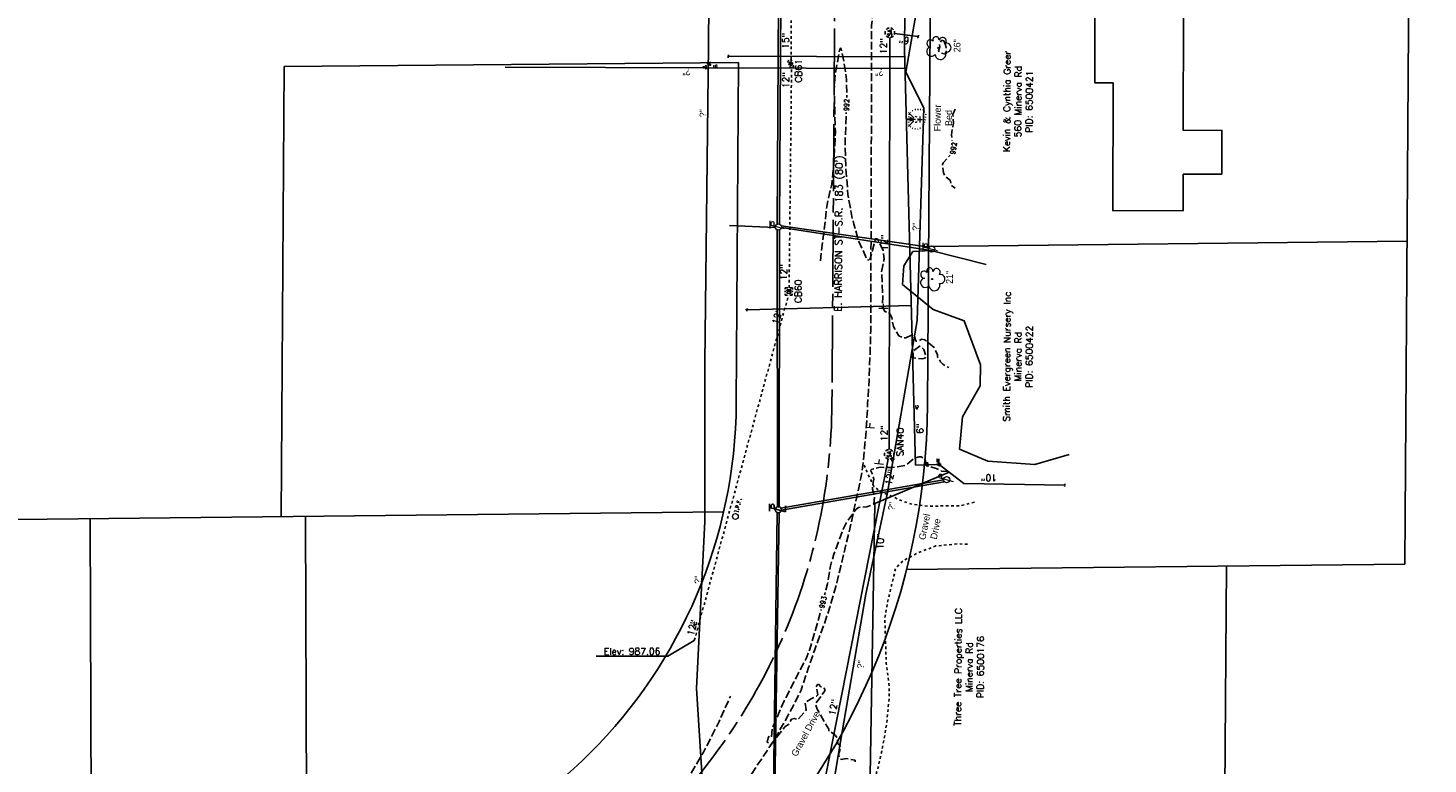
# Model space of a CAD drawing. Extents: x 2300122 to 2305194, y 360020 to 364238.
# Tile 85 of 93: x 2304336 to 2304922, y 362355 to 362663. Entities that reach past the tile are written whole.
import ezdxf
from ezdxf.enums import TextEntityAlignment as Align

# ---------------------------------------------------------------- set-up
doc = ezdxf.new("R2010")
doc.units = 0
doc.header["$LTSCALE"] = 20
doc.header["$MEASUREMENT"] = 0
doc.set_wipeout_variables(frame=1)
for name, pattern in [('CL', [2, 0.3, -0.15, 1.4, -0.15]), ('gasex', [0]), ('OhDOT_USTN1', [0.055, 0.014, -0.041]), ('OhDOT_USTN2', [0.11, 0.069, -0.041]), ('OhDOT_USTN3', [0.22, 0.165, -0.055]), ('OhDOT_USTN5', [0.11, 0.055, -0.055]), ('ohelecex', [0]), ('ohteleex', [0]), ('rowex', [0]), ('sanex', [0]), ('shrubrt', [0]), ('waterex', [0])]:
    doc.linetypes.add(name, pattern=pattern)
for name, color, linetype in [('BD_X_Building', 231, 'Continuous'), ('DR_X_Cells', 151, 'OhDOT_USTN2'), ('DR_X_Storm_Sewer', 151, 'OhDOT_USTN5'), ('DR_X_Text', 7, 'Continuous'), ('DT_X_Contour_Minor', 136, 'OhDOT_USTN3'), ('DT_X_Contour_Text', 7, 'Continuous'), ('DV_X_Property_Line', 7, 'Continuous'), ('PNTS', 1, 'Continuous'), ('PV_X_Driveway', 7, 'OhDOT_USTN5'), ('PV_X_EOP', 7, 'OhDOT_USTN3'), ('PV_X_Text', 7, 'Continuous'), ('RW_X_CL', 6, 'CL'), ('RW_X_Fee_RW', 6, 'rowex'), ('RW_X_Text', 7, 'Continuous'), ('SH_Text', 7, 'Continuous'), ('SN_X_Public', 3, 'Continuous'), ('SV_X_Mon_Cells_Found', 7, 'Continuous'), ('SV_X_Text_Name', 7, 'Continuous'), ('UT_X_Electric_Cells', 1, 'Continuous'), ('UT_X_Gas', 2, 'gasex'), ('UT_X_Gas_Cells', 2, 'Continuous'), ('UT_X_Gas_Text', 7, 'Continuous'), ('UT_X_Overhead_Electric', 1, 'ohelecex'), ('UT_X_Overhead_Telecom', 30, 'ohteleex'), ('UT_X_Sanitary_Cells', 3, 'Continuous'), ('UT_X_Sanitary_Line', 3, 'sanex'), ('UT_X_Sanitary_Text', 7, 'Continuous'), ('UT_X_Water', 133, 'waterex'), ('UT_X_Water_Cells', 133, 'Continuous'), ('UT_X_Water_Text', 7, 'Continuous'), ('VG_X_Cells', 3, 'Continuous'), ('VG_X_Flower_Bed', 3, 'OhDOT_USTN1'), ('VG_X_Shrub_Line_Rt', 3, 'shrubrt'), ('VG_X_Text', 7, 'Continuous')]:
    doc.layers.add(name, color=color, linetype=linetype)
doc.styles.add('Simplex Normal (0.14)', font='Simplex.shx')
doc.styles.add('Straight Normal (0.14) Font 30', font='font30.shx', dxfattribs={"height": 0.14})
doc.styles.add('Straight-Normal', font='font30.shx', dxfattribs={"height": 0.14})

# ---------------------------------------------------------------- blocks, each defined once
blk = doc.blocks.new('smh')
at = {"linetype": 'Continuous', "flags": 128}
for points in [[(-0.33, 0.69), (-0.36, 0.71), (-0.4, 0.74), (-0.51, 0.78), (-0.65, 0.8), (-0.75, 0.8), (-0.79, 0.8), (-0.95, 0.76), (-1.09, 0.69), (-1.18, 0.59), (-1.2, 0.49), (-1.2, 0.41), (-1.18, 0.31), (-1.08, 0.22), (-0.38, -0.16), (-0.32, -0.21), (-0.29, -0.26), (-0.27, -0.33), (-0.27, -0.41), (-0.28, -0.48), (-0.29, -0.53), (-0.32, -0.6), (-0.34, -0.65), (-0.37, -0.69), (-0.41, -0.72), (-0.45, -0.75), (-0.5, -0.77), (-0.53, -0.79), (-0.65, -0.8), (-0.82, -0.8), (-0.94, -0.77), (-1.1, -0.69), (-1.2, -0.61)], [(0.21, -0.8), (0.71, 0.8), (1.2, -0.8)], [(1.08, -0.42), (0.34, -0.42)]]:
    blk.add_lwpolyline(points, dxfattribs=at)
at = {"linetype": 'Continuous'}
for start, end in [(130.0806, 170.07213), (70.05767, 110.10608), (10.01689, 50.03919), (190.01689, 230.03919), (250.05767, 290.04731), (310.01144, 350.02638)]:
    blk.add_arc((0, 0), 2, start, end, dxfattribs=at)
blk = doc.blocks.new('ODOT SANITARY MANHOLE')
blk.add_blockref('smh', (0, 0))
blk = doc.blocks.new('CONTINUE')
at = {"flags": 128}
blk.add_lwpolyline([(-0.02, -0.58, -0.273937), (0, 0, 0.273937), (0.02, 0.58)], format="xyb", dxfattribs=at)
blk = doc.blocks.new('GCB-X')
at = {"layer": 'DR_X_Cells', "color": 121, "linetype": 'Continuous'}
for p, q in [((-0.062, 0.037), (-0.037, 0.037)), ((-0.062, 0.012), (-0.062, 0.037)), ((-0.012, 0.037), (0.012, 0.037)), ((0.023, 0.019), (0.007, 0.019)), ((0.007, 0.019), (0.007, -0.02)), ((0.007, 0.001), (0.024, 0.001)), ((0.037, 0.037), (0.062, 0.037)), ((0.062, 0.012), (0.062, 0.037)), ((-0.062, -0.037), (-0.062, -0.012)), ((-0.062, -0.037), (-0.037, -0.037)), ((-0.012, -0.037), (0.012, -0.037)), ((0.007, -0.02), (0.024, -0.02)), ((0.037, -0.037), (0.062, -0.037)), ((0.062, -0.037), (0.062, -0.012))]:
    blk.add_line(p, q, dxfattribs=at)
at = {"layer": 'DR_X_Cells', "color": 121, "linetype": 'Continuous', "extrusion": (0, 0, -1)}
for centre, radius, start, end in [((-0.014, 0), 0.0458, 344.8107, 15.1893), ((0.018, 0.007), 0.0127, 21.5603, 158.4397), ((-0.02, 0.01), 0.00986, 106.9987, 243.1793), ((-0.02, -0.01), 0.0117, 112.0547, 247.9453)]:
    blk.add_arc(centre, radius, start, end, dxfattribs=at)
at = {"layer": 'DR_X_Cells', "color": 121, "linetype": 'Continuous'}
blk.add_arc((-0.018, -0.007), 0.0127, 201.5603, 338.4397, dxfattribs=at)
blk = doc.blocks.new('ODOT STORM CATCH BASIN SQUARE')
blk.add_blockref('GCB-X', (0, 0))
blk = doc.blocks.new('TREE')
at = {"layer": 'VG_X_Cells', "color": 3, "linetype": 'Continuous', "lineweight": 0}
blk.add_circle((0, 0), 0.012, dxfattribs=at)
for centre, radius, start, end in [((-0.143, -0.077), 0.0987, 96.1722, 320.5737), ((-0.165, 0.093), 0.0735, 39.0625, 279.5412), ((-0.049, 0.168), 0.0658, 354.0047, 205.9741), ((0.091, 0.141), 0.0776, 323.83, 165.0376), ((0.173, 0.002), 0.0957, 259.1453, 101.4596), ((0.047, -0.13), 0.114, 184.9476, 19.4572)]:
    blk.add_arc(centre, radius, start, end, dxfattribs=at)
blk = doc.blocks.new('SGN1P_anno')
at = {"layer": 'SN_X_Public', "color": 3, "linetype": 'Continuous', "lineweight": 0}
for p, q in [((0, 0), (-0.96, 0)), ((0, 0.96), (0, -0.96))]:
    blk.add_line(p, q, dxfattribs=at)
blk = doc.blocks.new('WSS')
at = {"layer": 'Defpoints', "color": 133, "linetype": 'Continuous', "lineweight": 30}
blk.add_point((0, 0), dxfattribs=at)
at = {"layer": 'UT_X_Water_Cells', "color": 133, "linetype": 'Continuous', "lineweight": 0}
for p, q in [((0.03, 0.11), (-0.03, 0.11)), ((0, 0.07), (0, 0.14)), ((0.02, 0.01), (0.06, -0.01))]:
    blk.add_line(p, q, dxfattribs=at)
at = {"layer": 'UT_X_Water_Cells', "color": 133, "linetype": 'Continuous', "lineweight": 0, "flags": 128}
for points in [[(-0.06, 0.04), (-0.07, 0.03), (-0.07, -0.03), (-0.06, -0.04)], [(-0.06, 0.04), (-0.04, -0.04), (-0.03, 0.04), (-0.01, -0.04), (0, 0.04)], [(0.04, 0.06), (0.03, 0.07), (-0.03, 0.07), (-0.04, 0.06)], [(0.06, -0.04), (0.07, -0.03), (0.07, 0.03), (0.06, 0.04)], [(-0.04, -0.06), (-0.03, -0.07), (0.03, -0.07), (0.04, -0.06)]]:
    blk.add_lwpolyline(points, dxfattribs=at)
at = {"layer": 'UT_X_Water_Cells', "color": 133, "linetype": 'Continuous', "lineweight": 0, "extrusion": (0, 0, -1)}
for centre, radius, start, end in [((-0.03, 0.02), 0.0135, 303.6324, 53.7413), ((-0.04, 0), 0.04, 61.3463, 118.6537), ((-0.04, -0.01), 0.0316, 235.6037, 316.3305), ((-0.04, -0.02), 0.017, 132.0642, 228.5117)]:
    blk.add_arc(centre, radius, start, end, dxfattribs=at)
blk = doc.blocks.new('WGV')
at = {"layer": 'Defpoints', "color": 133, "linetype": 'Continuous', "lineweight": 30}
blk.add_point((0, 0), dxfattribs=at)
at = {"layer": 'UT_X_Water_Cells', "color": 133, "linetype": 'Continuous', "lineweight": 0}
for p, q in [((0.032, 0.102), (-0.032, 0.102)), ((0, 0.07), (0, 0.134))]:
    blk.add_line(p, q, dxfattribs=at)
at = {"layer": 'UT_X_Water_Cells', "color": 133, "linetype": 'Continuous', "lineweight": 0, "flags": 128}
blk.add_lwpolyline([(-0.032, 0.041), (-0.016, -0.045), (0, 0.041), (0.016, -0.045), (0.032, 0.041)], dxfattribs=at)
at = {"layer": 'UT_X_Water_Cells', "color": 133, "linetype": 'Continuous', "lineweight": 0, "extrusion": (0, 0, -1)}
blk.add_arc((0, 0), 0.07, 330.01836, 29.98164, dxfattribs=at)
at = {"layer": 'UT_X_Water_Cells', "color": 133, "linetype": 'Continuous', "lineweight": 0}
for start, end in [(60.01836, 120.01574), (330.01836, 29.98164), (239.98426, 299.98164)]:
    blk.add_arc((0, 0), 0.07, start, end, dxfattribs=at)
blk = doc.blocks.new('FH')
at = {"layer": 'Defpoints', "color": 133, "linetype": 'Continuous', "lineweight": 30}
blk.add_point((0, 0), dxfattribs=at)
blk.add_point((0, 0), dxfattribs=at)
at = {"layer": 'UT_X_Water_Cells', "color": 133, "linetype": 'Continuous', "lineweight": 0}
for p, q in [((0.06, 0.103), (-0.06, 0.103)), ((0, 0.06), (0, 0.146)), ((-0.042, -0.042), (-0.146, -0.146)), ((0.042, -0.042), (0.146, -0.146))]:
    blk.add_line(p, q, dxfattribs=at)
for start, end in [(140.021, 184.0629), (68.1395, 112.038), (356.0165, 39.9889), (211.8788, 255.8479), (283.8239, 329.9097)]:
    blk.add_arc((0, 0), 0.06, start, end, dxfattribs=at)
blk = doc.blocks.new('GMRK')
at = {"layer": 'UT_X_Gas_Cells', "color": 2, "linetype": 'Continuous', "lineweight": 0}
for p, q in [((0, 0), (-0.048, 0)), ((0, -0.05), (0, 0.05))]:
    blk.add_line(p, q, dxfattribs=at)
at = {"layer": 'UT_X_Gas_Cells', "color": 2, "linetype": 'Continuous', "lineweight": 0, "flags": 128}
blk.add_lwpolyline([(0.124, 0.038), (0.123, 0.043), (0.12, 0.048), (0.115, 0.053), (0.108, 0.058), (0.103, 0.06), (0.099, 0.061), (0.093, 0.062), (0.082, 0.062), (0.077, 0.061), (0.074, 0.06), (0.07, 0.058), (0.062, 0.053), (0.057, 0.046), (0.054, 0.038), (0.052, 0.027), (0.05, 0.011), (0.05, -0.009), (0.051, -0.026), (0.055, -0.039), (0.061, -0.051), (0.066, -0.055), (0.072, -0.059), (0.082, -0.063), (0.093, -0.063), (0.104, -0.061), (0.108, -0.059), (0.112, -0.057), (0.116, -0.053), (0.12, -0.047), (0.124, -0.038), (0.124, -0.013), (0.103, -0.013)], dxfattribs=at)
blk = doc.blocks.new('IPF')
at = {"layer": 'SV_X_Mon_Cells_Found', "color": 7, "linetype": 'Continuous', "lineweight": 0, "flags": 128}
for points in [[(0.101, 0.04), (0.118, 0.04)], [(0.11, -0.04), (0.11, 0.04)], [(0.188, -0.04), (0.188, 0.04), (0.214, 0.04), (0.217, 0.039), (0.221, 0.038), (0.223, 0.037), (0.224, 0.036), (0.226, 0.032), (0.228, 0.029), (0.229, 0.024), (0.229, 0.017), (0.229, 0.014), (0.227, 0.01), (0.225, 0.006), (0.223, 0.004), (0.221, 0.003), (0.219, 0.002), (0.214, 0.001), (0.188, 0.001)], [(0.338, 0.04), (0.3, 0.04), (0.3, -0.04)], [(0.3, 0.001), (0.327, 0.001)], [(0.101, -0.04), (0.118, -0.04)], [(0.157, -0.029), (0.16, -0.029), (0.162, -0.031), (0.164, -0.033), (0.164, -0.036), (0.162, -0.039), (0.16, -0.04), (0.157, -0.04), (0.156, -0.039), (0.154, -0.036), (0.154, -0.033), (0.156, -0.031), (0.157, -0.029)], [(0.27, -0.029), (0.273, -0.029), (0.274, -0.031), (0.276, -0.033), (0.276, -0.036), (0.274, -0.039), (0.273, -0.04), (0.27, -0.04), (0.268, -0.039), (0.267, -0.036), (0.267, -0.033), (0.268, -0.031), (0.27, -0.029)], [(0.377, -0.029), (0.38, -0.029), (0.382, -0.031), (0.383, -0.033), (0.383, -0.036), (0.382, -0.039), (0.38, -0.04), (0.377, -0.04), (0.376, -0.039), (0.374, -0.036), (0.374, -0.033), (0.376, -0.031), (0.377, -0.029)]]:
    blk.add_lwpolyline(points, dxfattribs=at)
at = {"layer": 'SV_X_Mon_Cells_Found', "color": 7, "linetype": 'Continuous', "lineweight": 0}
blk.add_circle((0, 0), 0.06, dxfattribs=at)
blk = doc.blocks.new('TLPW')
at = {"linetype": 'Continuous'}
for p, q in [((0.048, 0.18), (-0.04, -0.15)), ((0.128, 0.18), (-0.032, 0.18)), ((0.023, 0.086), (0.083, 0.086)), ((0.04, 0.15), (0.083, 0.15)), ((0.08, -0.15), (-0.04, -0.15))]:
    blk.add_line(p, q, dxfattribs=at)
blk.add_circle((0, 0), 0.065, dxfattribs=at)
at = {"linetype": 'Continuous', "extrusion": (0, 0, -1)}
blk.add_arc((-0.083, 0.118), 0.0319, 88.8767, 271.1233, dxfattribs=at)
blk = doc.blocks.new('ODOT ELEC TELE LIGHT POLE')
blk.add_blockref('TLPW', (0, 0))
blk = doc.blocks.new('ODOT Elec Tele Pole')
at = {"layer": 'UT_X_Electric_Cells', "linetype": 'Continuous', "lineweight": 13}
for p, q in [((0.128, 0.18), (-0.032, 0.18)), ((0.048, 0.18), (-0.032, -0.12)), ((0.023, 0.086), (0.083, 0.086)), ((0.04, 0.15), (0.083, 0.15))]:
    blk.add_line(p, q, dxfattribs=at)
at = {"layer": 'UT_X_Electric_Cells', "linetype": 'Continuous', "lineweight": 0}
blk.add_circle((0, 0), 0.065, dxfattribs=at)
at = {"layer": 'UT_X_Electric_Cells', "linetype": 'Continuous', "lineweight": 13, "extrusion": (0, 0, -1)}
blk.add_arc((-0.083, 0.118), 0.0319, 88.8767, 271.1233, dxfattribs=at)
blk = doc.blocks.new('PP')
at = {"layer": 'UT_X_Electric_Cells', "color": 1, "linetype": 'Continuous', "lineweight": 0}
for p, q in [((0.043, 0.16), (-0.037, -0.14)), ((0.026, 0.096), (0.085, 0.096)), ((0.043, 0.16), (0.085, 0.16))]:
    blk.add_line(p, q, dxfattribs=at)
blk.add_circle((0, 0), 0.065, dxfattribs=at)
at = {"layer": 'UT_X_Electric_Cells', "color": 1, "linetype": 'Continuous', "lineweight": 0, "extrusion": (0, 0, -1)}
blk.add_arc((-0.086, 0.128), 0.0319, 88.8767, 271.1233, dxfattribs=at)
blk = doc.blocks.new('ODOT ELEC POWER POLE')
at = {"layer": 'SH_Text', "color": 1, "linetype": 'Continuous', "lineweight": 0}
blk.add_blockref('PP', (0, 0), dxfattribs=at)
blk = doc.blocks.new('WLM')
at = {"layer": 'UT_X_Water_Cells', "color": 133, "linetype": 'Continuous', "lineweight": 0}
for p, q in [((0, 0), (-0.048, 0)), ((0, -0.05), (0, 0.05))]:
    blk.add_line(p, q, dxfattribs=at)
at = {"layer": 'UT_X_Water_Cells', "color": 133, "linetype": 'Continuous', "lineweight": 0, "flags": 128}
blk.add_lwpolyline([(0.042, 0.062), (0.061, -0.062), (0.086, 0.062), (0.11, -0.062), (0.13, 0.062)], dxfattribs=at)

msp = doc.modelspace()

# ---------------------------------------------------------------- linework, layer by layer
at = {"layer": 'BD_X_Building', "flags": 128}
msp.add_lwpolyline([(2304835.42, 362602.05), (2304819.28, 362602.1), (2304819.23, 362586.82), (2304789.84, 362586.9), (2304789.98, 362640.29), (2304782.28, 362640.31), (2304782.35, 362669.63), (2304819.44, 362669.52), (2304819.31, 362620.48), (2304835.46, 362620.44)], close=True, dxfattribs=at)
at = {"layer": 'DR_X_Storm_Sewer', "flags": 128}
for points in [[(2304655.38, 362649.93), (2304655.6, 362700.15)], [(2304654.54, 362554.6), (2304655.56, 362646.81)], [(2304614.91, 362407.13), (2304654.26, 362551.48)]]:
    msp.add_lwpolyline(points, dxfattribs=at)
at = {"layer": 'DR_X_Text', "flags": 128}
msp.add_lwpolyline([(2304573.89, 362400.59), (2304603.89, 362400.59), (2304614.91, 362407.13)], dxfattribs=at)
at = {"layer": 'DT_X_Contour_Minor', "flags": 128}
for points, elevation in [([(2304667.61, 362565.86), (2304670.41, 362589.44), (2304672.41, 362598), (2304673.23, 362606.08), (2304673.9, 362619.87), (2304673.37, 362637.76), (2304673.8, 362643.85), (2304675.74, 362654.44), (2304676.22, 362654.95), (2304677.5, 362648.92), (2304678.52, 362641.67), (2304678.7, 362634.38), (2304677.96, 362615.72), (2304678.27, 362604.86), (2304679.12, 362593.58), (2304680.94, 362583.51), (2304681.3, 362583.07), (2304681.54, 362581.27), (2304683.7, 362573.95), (2304687.16, 362566.32), (2304687.67, 362566.12), (2304688.47, 362566.83), (2304690.68, 362575.25), (2304691.44, 362575.01), (2304693.83, 362570.4), (2304694.22, 362566.58), (2304693.19, 362561.22), (2304693.71, 362550.89), (2304693.45, 362546.64), (2304694.74, 362544.59), (2304695.92, 362544.5), (2304696.83, 362543.47), (2304697.42, 362542.18), (2304698.2, 362538.37), (2304700.35, 362534.52), (2304701.97, 362533.82), (2304703.38, 362533.66), (2304706.13, 362535.07), (2304706.95, 362534.68), (2304707.47, 362532.22), (2304708.78, 362532.4), (2304710.01, 362533.13), (2304711.27, 362532.89), (2304715.13, 362529.65), (2304716.56, 362526.64), (2304716.64, 362525.64), (2304717.77, 362523.7), (2304718.85, 362522.64), (2304721.24, 362521.22)], 992), ([(2304723.95, 362629.29), (2304723.04, 362627.11), (2304723.29, 362623.53), (2304722.36, 362618.6), (2304723.34, 362612.59), (2304722.31, 362610.66), (2304719, 362606.88), (2304718.69, 362606.16), (2304719.05, 362602.62), (2304719.79, 362601.21), (2304721.87, 362599.55), (2304722.38, 362597.39), (2304723.9, 362596.27)], 992), ([(2304721.18, 362477.79), (2304718.25, 362477.99), (2304716.08, 362479.09), (2304712.64, 362480.01), (2304711.89, 362481.03), (2304711.43, 362482.78), (2304709.79, 362483.88), (2304708.9, 362483.99), (2304706.91, 362483.34), (2304703.15, 362480.26), (2304697.46, 362479.5), (2304692.55, 362479.54), (2304688.86, 362478.68), (2304688.69, 362478.08), (2304689.56, 362476.34), (2304689.91, 362474.65), (2304689.33, 362470.39), (2304690.32, 362467.62), (2304689.93, 362464.09), (2304687.05, 362463.03), (2304683.61, 362462.78), (2304682.53, 362462.06), (2304678.81, 362456.9), (2304677.1, 362453.69), (2304673.27, 362443.22), (2304671.79, 362438.29), (2304670.57, 362430.86), (2304667.6, 362418.72), (2304663.23, 362403.5), (2304661.76, 362399.88), (2304652.49, 362381.87), (2304647.55, 362370.66), (2304647.24, 362366.85), (2304646.41, 362367.33), (2304645.82, 362366.48), (2304645.4, 362364.59), (2304646.66, 362363.82), (2304646.72, 362363.35), (2304652.9, 362371.17), (2304654.3, 362372), (2304655.48, 362374.18), (2304656.59, 362374.48), (2304658.25, 362374.06), (2304661.68, 362378.12), (2304661.23, 362381.05), (2304663.75, 362382.79), (2304665.94, 362383.86), (2304666.52, 362384.47), (2304665.86, 362387.72), (2304666.25, 362388.58), (2304666.86, 362388.89), (2304667.86, 362387.8), (2304668.96, 362387.58), (2304669.54, 362386.81), (2304669.5, 362386.11), (2304665.51, 362380.66), (2304666.27, 362378.38), (2304671.17, 362370), (2304671.19, 362369.41), (2304673.96, 362367.41), (2304674.72, 362366.32), (2304674.86, 362363.92), (2304675.88, 362363.19), (2304675.99, 362361.95), (2304675.24, 362359.29), (2304675.54, 362358.26), (2304676.24, 362357.41), (2304678.37, 362357.77), (2304682.11, 362357.09), (2304682.21, 362356.45)], 993), ([(2304632.2, 362292.51), (2304630.4, 362293.4), (2304629.32, 362294.36), (2304626.27, 362299.12), (2304625.05, 362300.15), (2304621.85, 362301.48), (2304617.69, 362301.73), (2304613.43, 362302.83), (2304611.03, 362300.8), (2304601.85, 362296.31), (2304598.5, 362294.05), (2304589.99, 362286.07), (2304582.5, 362280.66), (2304577.65, 362277.78), (2304574.09, 362276.58), (2304570.68, 362274.75), (2304564.86, 362272.38), (2304559.75, 362272.83), (2304559.28, 362273.81), (2304559.23, 362275.64), (2304560.26, 362277.16), (2304562.87, 362279.64), (2304577.51, 362289.58), (2304586.04, 362296.23), (2304588.5, 362300.25), (2304589.31, 362303.66), (2304591.8, 362309.31), (2304594.36, 362313.9), (2304599.82, 362328.53), (2304618.77, 362360.43), (2304625.28, 362373.21), (2304630.04, 362383.79)], 992)]:
    msp.add_lwpolyline(points, dxfattribs=dict(at, elevation=elevation))
at = {"layer": 'DT_X_Contour_Minor', "elevation": 992, "flags": 128}
for points in [[(2304719.19, 362657.85), (2304719.98, 362656.18), (2304720.34, 362652.67), (2304719.91, 362652.24), (2304717.49, 362653.01), (2304717, 362653.7), (2304717.61, 362655.39), (2304717.36, 362656.24), (2304718.27, 362658.16), (2304719.19, 362657.85)], [(2304709.28, 362530.36), (2304706.32, 362528.12), (2304706.38, 362525.25), (2304710.35, 362524.87), (2304711.4, 362525.19), (2304711.71, 362525.87), (2304710.88, 362528.77), (2304709.28, 362530.36)]]:
    msp.add_lwpolyline(points, close=True, dxfattribs=at)
at = {"layer": 'DV_X_Property_Line'}
for points in [[(2304911.93, 362439.03), (2304921.62, 363842.86)], [(2304712.9, 362571.85), (2304912.87, 362574.03)], [(2304703.59, 362436.77), (2304911.93, 362439.03)], [(2304834.59, 362063.23), (2304837.4, 362438.22)]]:
    msp.add_lwpolyline(points, dxfattribs=at)
at = {"layer": 'DV_X_Property_Line', "flags": 128}
for points in [[(2304442.13, 362458.93), (2304443.43, 362647.16)], [(2303149.32, 362444.9), (2304627.14, 362460.93)], [(2304362.39, 362458.06), (2304362.9, 362298.08)], [(2304452.38, 362459.04), (2304452.89, 362300.84)]]:
    msp.add_lwpolyline(points, dxfattribs=at)
at = {"layer": 'PNTS'}
msp.add_lwpolyline([(2304713.06, 362571.57), (2304651.21, 362580.5)], dxfattribs=at)
at = {"layer": 'PV_X_Driveway', "flags": 128}
for points in [[(2304731.98, 362465.01), (2304725.95, 362463.4), (2304720.31, 362463.49), (2304713.47, 362463.23), (2304705.79, 362464.1), (2304702.22, 362465.31), (2304697.24, 362467.51), (2304692.62, 362469.35), (2304690.01, 362471.57), (2304688.61, 362474.48), (2304686.88, 362478.07), (2304685.51, 362481.53)], [(2304729.15, 362447.38), (2304724.95, 362447.52), (2304715.91, 362446.66), (2304708.67, 362443.93), (2304702.03, 362440.33), (2304699.13, 362437.47), (2304698.3, 362434.03), (2304697.11, 362429.08), (2304695.83, 362423.77), (2304694.54, 362416.32), (2304694.65, 362412.84), (2304694.82, 362407.48), (2304695.15, 362397.48), (2304696.29, 362388.98), (2304696.39, 362383.2), (2304696.34, 362382.71), (2304695.36, 362372.76), (2304694.57, 362367.67), (2304693.13, 362360.26), (2304691.75, 362353.99), (2304690.41, 362349.97), (2304687.2, 362343.21), (2304683.42, 362336.69), (2304680.67, 362328.28), (2304680.67, 362326.42), (2304678.7, 362319.66), (2304676.81, 362310.21), (2304678.04, 362288.26), (2304673.52, 362260.69), (2304667.78, 362206.91)]]:
    msp.add_lwpolyline(points, dxfattribs=at)
at = {"layer": 'PV_X_EOP', "flags": 128}
msp.add_lwpolyline([(2304610.36, 362317.88), (2304615.27, 362322.62), (2304620.34, 362327.91), (2304623.76, 362331.67), (2304626, 362333.76), (2304631.47, 362340.9), (2304636.35, 362347.63), (2304641.91, 362355.94), (2304647.46, 362364.26), (2304648.17, 362365.32), (2304651.84, 362371.68), (2304656.32, 362379.98), (2304659.51, 362386.34), (2304662.7, 362395.82), (2304665.1, 362402.95), (2304667.47, 362409.43), (2304669.48, 362414.64), (2304671.51, 362421.02), (2304673.13, 362426.37), (2304674.49, 362431.27), (2304676.57, 362439.92), (2304678.58, 362448.31), (2304680.38, 362455.79), (2304682.18, 362464.15), (2304684.28, 362473.93), (2304684.54, 362475.14), (2304684.84, 362476.55), (2304685.4, 362480.43), (2304686.04, 362487.27), (2304686.26, 362489.68), (2304687.05, 362499.15), (2304687.36, 362506.12), (2304687.99, 362516.1), (2304688.03, 362516.79), (2304688.36, 362526.78), (2304688.67, 362536.6), (2304688.66, 362546.6), (2304688.65, 362556.6), (2304688.65, 362559.09), (2304688.74, 362569.09), (2304688.82, 362579.08), (2304688.83, 362579.51), (2304688.85, 362589.51), (2304688.87, 362598.32), (2304688.89, 362608.32), (2304688.92, 362618.32), (2304688.92, 362619.89), (2304688.94, 362629.89), (2304688.96, 362635.94), (2304688.98, 362645.94), (2304689, 362652.79), (2304689.02, 362662.79), (2304689.02, 362664.27), (2304689.57, 362670.5), (2304690.01, 362673.87), (2304691.28, 362680.03), (2304691.3, 362690.03), (2304691.32, 362700.03), (2304691.34, 362710.03), (2304691.35, 362711.32), (2304691.4, 362721.32), (2304691.45, 362730.54), (2304691.86, 362739.2), (2304691.38, 362742.56), (2304691.03, 362744.59), (2304689.81, 362750.02), (2304689.53, 362752.15), (2304689.43, 362754.02), (2304689.4, 362756.01), (2304689.45, 362765.92), (2304689.46, 362768.31), (2304689.34, 362778.31), (2304689.31, 362780.26), (2304689.17, 362790.25), (2304689.03, 362800.25), (2304688.99, 362803.29), (2304688.92, 362811.29), (2304689.08, 362821.29), (2304689.17, 362826.85), (2304689.19, 362836.85), (2304689.2, 362844.97), (2304689.11, 362854.97), (2304689.04, 362862.14), (2304688.84, 362869), (2304688.82, 362876.89), (2304688.79, 362885.74), (2304688.86, 362895.74), (2304688.91, 362903.85), (2304688.98, 362913.85), (2304689.03, 362921.97), (2304689.08, 362928.27), (2304689.11, 362932.9), (2304689.17, 362942.9), (2304689.19, 362944.8), (2304689.25, 362954.8), (2304689.26, 362955.83), (2304689.33, 362965.83), (2304689.39, 362975.53), (2304689.45, 362983.99), (2304689.78, 362987.85), (2304690.38, 362990.27), (2304691.08, 362993.06), (2304691.62, 362994.07), (2304691.72, 362995.74), (2304691.97, 362999.88), (2304692.21, 363009.88), (2304692.45, 363019.87), (2304692.6, 363026.24), (2304691.52, 363027.71), (2304691.26, 363028.84), (2304690.62, 363033.69), (2304689.74, 363040.38), (2304689.68, 363040.87), (2304689.24, 363041.58), (2304688.97, 363042.39), (2304688.9, 363043.97), (2304688.79, 363053.94), (2304688.76, 363056.64), (2304688.97, 363057.34), (2304689.12, 363067.32), (2304689.15, 363069.74), (2304689.14, 363073.75), (2304689.36, 363083.73), (2304689.51, 363090.52), (2304689.47, 363097.58), (2304689.57, 363106.26), (2304689.69, 363116.24), (2304689.73, 363119.83), (2304689.84, 363129.81), (2304689.91, 363135.16), (2304690.14, 363145.14), (2304690.38, 363155.11), (2304690.41, 363156.64), (2304690.65, 363159.23), (2304690.9, 363161.3), (2304690.99, 363163.44), (2304690.68, 363166.41), (2304690.36, 363168.36), (2304690.3, 363169.99), (2304690.12, 363172.17), (2304689.94, 363175.77), (2304689.96, 363177.42), (2304690.24, 363187.4), (2304690.52, 363197.37), (2304690.57, 363204.99), (2304690.36, 363207.61), (2304690.49, 363208.31), (2304691.06, 363209.75), (2304691.75, 363211.16), (2304692.36, 363211.85), (2304692.92, 363212.28), (2304693.09, 363215.24), (2304693.16, 363225.24), (2304693.17, 363227.4), (2304693.23, 363237.13), (2304693.24, 363237.55), (2304692.85, 363238.31), (2304692.31, 363239.35), (2304692, 363240.29), (2304691.49, 363242.04), (2304691.3, 363243.37), (2304691.06, 363245.04), (2304690.58, 363249.29), (2304690.29, 363251.86), (2304690.25, 363254.08), (2304690.51, 363256.31), (2304690.77, 363265.71), (2304690.89, 363273.9), (2304690.91, 363278.67), (2304690.86, 363286.79), (2304690.8, 363296.79), (2304690.78, 363299.59), (2304690.72, 363309.59), (2304690.68, 363316.9), (2304690.72, 363326.9), (2304690.75, 363333.61), (2304690.79, 363343.61), (2304690.8, 363346.2), (2304690.81, 363349.16), (2304690.84, 363356.01), (2304690.87, 363363.45), (2304690.91, 363373.44), (2304690.93, 363378.62), (2304690.97, 363386.18), (2304691.16, 363390.33), (2304691.69, 363396.49), (2304692.28, 363406.18), (2304693, 363416.15), (2304693.02, 363416.4), (2304694.13, 363426.34), (2304694.62, 363430.68), (2304694.76, 363439.18), (2304695.1, 363448.1), (2304694.81, 363456.85), (2304694.83, 363463.09), (2304694.3, 363466.08), (2304693.27, 363469.24), (2304692.76, 363471.63), (2304692.13, 363477.87), (2304692.16, 363482.89), (2304692.07, 363492.89), (2304692.06, 363494.31), (2304692.24, 363504.31), (2304692.28, 363506.73), (2304692.46, 363516.73), (2304692.51, 363519.68), (2304692.69, 363529.67), (2304692.82, 363537.1), (2304692.98, 363545.53), (2304693.02, 363555.53), (2304693.06, 363565.52), (2304693.1, 363574.62), (2304693.34, 363584.61), (2304693.51, 363591.62), (2304693.56, 363601.62), (2304693.59, 363606.73), (2304693.77, 363616.73), (2304693.94, 363626.72), (2304694.12, 363636.7), (2304694.2, 363646.7), (2304694.27, 363656.69), (2304694.3, 363661.35), (2304694.38, 363671.34), (2304694.44, 363679.56), (2304694.46, 363682.38), (2304694.26, 363692.38), (2304694.16, 363697.57), (2304694.34, 363700.43), (2304694.34, 363703.79), (2304694.21, 363712.13), (2304694.52, 363721.5), (2304694.38, 363724.46), (2304694.3, 363730.42), (2304694.7, 363735.28), (2304694.91, 363742.34), (2304694.86, 363746.34)], dxfattribs=at)
at = {"layer": 'RW_X_CL'}
msp.add_lwpolyline([(2301514.43, 362227.11), (2304426.15, 362258.77, 0.409017), (2304672.44, 362506.03), (2304681.71, 363848.88)], format="xyb", dxfattribs=at)
at = {"layer": 'RW_X_Fee_RW'}
msp.add_lwpolyline([(2303813.99, 362212.11), (2304426.59, 362218.77, 0.409017), (2304712.44, 362505.76), (2304715.59, 362962.28, -0.409021), (2304740.32, 362987.11), (2304915.73, 362989.02)], format="xyb", dxfattribs=at)
at = {"layer": 'RW_X_Fee_RW', "flags": 128}
msp.add_lwpolyline([(2303151.02, 362284.91), (2304425.72, 362298.77, 0.409017), (2304632.44, 362506.31), (2304633.43, 362648.84)], format="xyb", dxfattribs=at)
at = {"layer": 'RW_X_Fee_RW'}
msp.add_lwpolyline([(2304443.43, 362647.16), (2304633.43, 362648.84)], dxfattribs=at)
at = {"layer": 'UT_X_Gas', "flags": 128}
for points in [[(2304647.85, 362210.72), (2304650.77, 362225.3), (2304661.43, 362277.21), (2304663.88, 362298.53), (2304669.31, 362324.74), (2304676.71, 362368.95), (2304686.68, 362426.53), (2304695.65, 362468.99), (2304708.07, 362540.91), (2304710.81, 362629.87), (2304703.4, 362644.73), (2304709.92, 362682.49), (2304710.61, 362746.91), (2304711, 362798.74), (2304711.62, 362873.27), (2304712.24, 362953.06), (2304713.05, 363031.83), (2304714.37, 363117.75), (2304715.89, 363189.22), (2304715.53, 363256.69), (2304714.81, 363326.19), (2304710.09, 363353.91), (2304706.93, 363385.03), (2304706.49, 363445.63), (2304706.49, 363512.32), (2304708.63, 363577.28), (2304710.98, 363645.41), (2304709.96, 363701.25), (2304709.61, 363761.37)], [(2301772.79, 362190.87), (2301824.9, 362193.44), (2301827.13, 362193.7), (2301902.61, 362195.35), (2301921.71, 362195.72), (2302598.99, 362202.91), (2302619.1, 362201.72), (2302632.56, 362201.74), (2302643.83, 362202.49), (2302649.16, 362203.07), (2303246.6, 362209.14), (2303311.04, 362210.61), (2303395.81, 362210.42), (2303445.16, 362209.52), (2303485.35, 362210.12), (2303530.31, 362210.38), (2303554.76, 362210.36), (2303593.21, 362211.19), (2303662.11, 362212.75), (2303695.58, 362212.77), (2303735.06, 362213.36), (2303784.62, 362214.36), (2303811.68, 362215.19), (2303838.02, 362214.67), (2303875.3, 362215.43), (2303917.3, 362215.05), (2303972.58, 362215.34), (2304075.44, 362216.25), (2304104.03, 362216.67), (2304142.03, 362216.68), (2304183.96, 362217.55), (2304245.48, 362217.15), (2304287.23, 362218.16), (2304340.14, 362219.65), (2304379.55, 362220.13), (2304423.36, 362221.34), (2304467.76, 362223.97), (2304503.52, 362229.16), (2304542.51, 362233.59), (2304572.69, 362236.39), (2304602.18, 362237.84), (2304634.79, 362238.31), (2304632.96, 362260.55), (2304621.31, 362301.47), (2304615.84, 362387.06), (2304619.25, 362457.01), (2304619.37, 362523.24), (2304620.77, 362655.85), (2304621.86, 362779.83), (2304622.72, 362898.51), (2304622.9, 363003.54), (2304623.37, 363096.24), (2304624.3, 363189.54), (2304624.32, 363243.83), (2304624.97, 363348.77), (2304625.89, 363407.3), (2304626.71, 363522.37), (2304627.43, 363634.88), (2304628.03, 363752.22)], [(2304703.66, 362646.28), (2304535.88, 362646.85)]]:
    msp.add_lwpolyline(points, dxfattribs=at)
at = {"layer": 'UT_X_Overhead_Electric', "flags": 128}
for points in [[(2304649.55, 362581.2), (2304650.3, 362697.69)], [(2304649.69, 362463.04), (2304649.54, 362578.77)], [(2304651.08, 362462.49), (2304719.07, 362474.32)], [(2304647.24, 362283.49), (2304649.59, 362460.54)]]:
    msp.add_lwpolyline(points, dxfattribs=at)
at = {"layer": 'UT_X_Overhead_Electric', "elevation": 991.46, "flags": 128}
msp.add_lwpolyline([(2304629.63, 362580.6), (2304648.72, 362579.87)], dxfattribs=at)
at = {"layer": 'UT_X_Overhead_Electric'}
msp.add_lwpolyline([(2304712.89, 362570.35), (2304651.29, 362579.75)], dxfattribs=at)
at = {"layer": 'UT_X_Overhead_Telecom', "flags": 128}
for points in [[(2304650.49, 362581.19), (2304651.18, 362697.71)], [(2304650.34, 362463.03), (2304650.47, 362578.77)], [(2304651.29, 362461.66), (2304719.36, 362473.54)], [(2304647.64, 362283.47), (2304650.4, 362460.54)]]:
    msp.add_lwpolyline(points, dxfattribs=at)
at = {"layer": 'UT_X_Sanitary_Line', "flags": 128}
for points in [[(2304698.63, 362660.97), (2304708.54, 362659.61)], [(2304696.38, 362486.97), (2304696.64, 362659.24)], [(2304654.84, 362274.39), (2304695.99, 362483.01)]]:
    msp.add_lwpolyline(points, dxfattribs=at)
at = {"layer": 'UT_X_Water', "flags": 128}
for points in [[(2304769.77, 362472.1), (2304727.64, 362472.76), (2304717.33, 362480.72), (2304707.39, 362480.46), (2304702.81, 362654.24), (2304706.12, 363026.43), (2304713.49, 363751.74)], [(2304702.89, 362651.22), (2304629.13, 362651.4)], [(2304680.72, 362197.64), (2304684.8, 362221.53), (2304686.5, 362238.94), (2304686.61, 362245.13), (2304690.39, 362464.43), (2304721.48, 362477.52)]]:
    msp.add_lwpolyline(points, dxfattribs=at)
at = {"layer": 'UT_X_Water'}
for points in [[(2304707.31, 362624.99), (2304705.36, 362625.09), (2304703.58, 362625.05)], [(2304705.63, 362547.19), (2304636.96, 362545.39)]]:
    msp.add_lwpolyline(points, dxfattribs=at)
at = {"layer": 'VG_X_Flower_Bed', "flags": 128}
msp.add_lwpolyline([(2304707.18, 362629.1), (2304710.48, 362629.1), (2304711.66, 362627.04), (2304711.45, 362624.61), (2304710.31, 362621.74), (2304708.37, 362620.99), (2304706.21, 362621.15), (2304704.75, 362622.34), (2304704.48, 362624.77), (2304704.75, 362627.42), (2304705.88, 362628.55)], close=True, dxfattribs=at)
at = {"layer": 'VG_X_Shrub_Line_Rt', "flags": 128}
msp.add_lwpolyline([(2304736.92, 362564.36), (2304713.72, 362570.16), (2304706.31, 362569.72), (2304702.53, 362563.72), (2304701.88, 362555.99), (2304714.82, 362545.47), (2304727.73, 362540.84), (2304734.52, 362522.46), (2304734.35, 362513.68), (2304726.99, 362500.6), (2304725.83, 362487.19), (2304737.58, 362482.06), (2304757.28, 362480.74), (2304771.68, 362484.88)], dxfattribs=at)

# ---------------------------------------------------------------- block references
at = {"layer": 'DR_X_Cells', "zscale": 20}
for p, xscale, yscale, rotation in [((2304655.23, 362648.29), 24, 21, 109.6551025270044), ((2304654.41, 362553.04), 25, 40, 89.0066355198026)]:
    msp.add_blockref('ODOT STORM CATCH BASIN SQUARE', p, dxfattribs=dict(at, xscale=xscale, yscale=yscale, rotation=rotation))
at = {"layer": 'SN_X_Public', "xscale": 1.999999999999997, "yscale": 1.999999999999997, "zscale": 1.999999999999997}
for p, rotation in [((2304694, 362545.98), 270.0559624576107), ((2304688.33, 362496.04), 265.2533549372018), ((2304692.11, 362480.93), 264.7170906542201)]:
    msp.add_blockref('SGN1P_anno', p, dxfattribs=dict(at, rotation=rotation))
at = {"layer": 'SV_X_Mon_Cells_Found', "xscale": 20, "yscale": 20, "zscale": 20, "rotation": 76.83840380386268}
msp.add_blockref('IPF', (2304632.08, 362458.97), dxfattribs=at)
at = {"layer": 'UT_X_Electric_Cells', "rotation": 90}
for name, p, xscale, yscale, zscale in [('ODOT Elec Tele Pole', (2304650.01, 362579.98), 20.00000000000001, 20.00000000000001, 20.00000000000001), ('ODOT Elec Tele Pole', (2304714.11, 362570.8), 20.00000000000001, 20.00000000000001, 20.00000000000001), ('ODOT ELEC POWER POLE', (2304720.37, 362474.36), 20, 20, 20), ('ODOT ELEC TELE LIGHT POLE', (2304649.99, 362461.78), 20, 20, 20)]:
    msp.add_blockref(name, p, dxfattribs=dict(at, xscale=xscale, yscale=yscale, zscale=zscale))
at = {"layer": 'UT_X_Gas_Cells', "xscale": 10, "yscale": 10, "zscale": 10}
for p, rotation in [((2304618.86, 362646.83), 359.5887979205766), ((2304620.64, 362648.25), 359.5887979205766), ((2304623.24, 362647.14), 359.5887979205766), ((2304707.89, 362504.06), 86.40911997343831), ((2304697.71, 362482.17), 84.71709065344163), ((2304614.97, 362413.51), 63.80101664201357)]:
    msp.add_blockref('GMRK', p, dxfattribs=dict(at, rotation=rotation))
at = {"layer": 'UT_X_Sanitary_Cells'}
for p, rotation in [((2304696.65, 362661.24), 89.58879792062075), ((2304696.38, 362484.97), 89.58888888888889)]:
    msp.add_blockref('ODOT SANITARY MANHOLE', p, dxfattribs=dict(at, rotation=rotation))
at = {"layer": 'UT_X_Sanitary_Line', "rotation": 172.2148598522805}
msp.add_blockref('CONTINUE', (2304708.54, 362659.61), dxfattribs=at)
at = {"layer": 'UT_X_Water'}
for p, rotation in [((2304629.13, 362651.4), 359.8596439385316), ((2304769.77, 362472.1), 179.0937699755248)]:
    msp.add_blockref('CONTINUE', p, dxfattribs=dict(at, rotation=rotation))
at = {"layer": 'UT_X_Water_Cells'}
for p, xscale, yscale, rotation in [((2304705.36, 362625.09), 10, 10, 91.5076916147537), ((2304717.33, 362480.72), 9.999999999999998, 9.999999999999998, 91.50769161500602)]:
    msp.add_blockref('WGV', p, dxfattribs=dict(at, xscale=xscale, yscale=yscale, rotation=rotation))
for name, p, xscale, yscale, zscale, rotation in [('FH', (2304707.31, 362624.99), 20, 20, 20, 269.8652526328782), ('WSS', (2304636.96, 362545.39), 5, 5, 5, 91.50769161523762), ('WLM', (2304712.14, 362480.25), 10, 10, 10, 91.50777777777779), ('WLM', (2304716.8, 362481.67), 10, 10, 10, 91.50777777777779)]:
    msp.add_blockref(name, p, dxfattribs=dict(at, xscale=xscale, yscale=yscale, zscale=zscale, rotation=rotation))
at = {"layer": 'VG_X_Cells', "xscale": 20, "yscale": 20, "zscale": 20}
for p in [(2304716.87, 362654.93), (2304714.33, 362558.26)]:
    msp.add_blockref('TREE', p, dxfattribs=at)

# ---------------------------------------------------------------- texts
at = {"layer": 'DR_X_Text', "char_height": 2.8, "attachment_point": 5, "style": 'Simplex Normal (0.14)'}
for s, insert, rotation in [('15"', (2304653.07, 362657.87), 89.74428), ('CB61', (2304658.46, 362645.31), 89.5888), ('12"', (2304653.16, 362641.43), 89.36298), ('12"', (2304652.27, 362561.13), 89.36298), ('CB60', (2304658.32, 362553.11), 89.5888), ('12"', (2304649.63, 362542.62), 74.75138), ('12"', (2304614.03, 362412.49), 74.75138)]:
    msp.add_mtext(s, dxfattribs=dict(at, insert=insert, rotation=rotation))
at = {"layer": 'DR_X_Text', "insert": (2304588.89, 362402.59), "char_height": 2.8, "attachment_point": 5, "style": 'Simplex Normal (0.14)'}
msp.add_mtext('Elev: 987.06', dxfattribs=at)
at = {"layer": 'PV_X_Text', "char_height": 2.8, "attachment_point": 5, "style": 'Straight-Normal'}
for s, insert, rotation in [('Gravel\\PDrive', (2304713.44, 362454.24), 78.85495), ('Gravel Drive', (2304661.43, 362368.14), 61.65762)]:
    msp.add_mtext(s, dxfattribs=dict(at, insert=insert, rotation=rotation))
at = {"layer": 'RW_X_Text', "style": 'Simplex Normal (0.14)'}
msp.add_text("E. HARRISON ST-S.R. 183 (80')", height=3, rotation=89.60437, dxfattribs=at).set_placement((2304675.22, 362577.32), align=Align.MIDDLE_CENTER)
at = {"layer": 'SV_X_Text_Name', "char_height": 2.8, "width": 77.9146, "attachment_point": 5, "rotation": 89.60444, "style": 'Simplex Normal (0.14)'}
for s, insert in [('\\pxqc;Kevin & Cynthia Greer\\P560 Minerva Rd\\PPID: 6500421', (2304750.26, 362632.48)), ('\\pxqc;Smith Evergreen Nursery Inc\\PMinerva Rd\\PPID: 6500422', (2304750.26, 362525.83)), ('\\pxqc;Three Tree Properties LLC\\PMinerva Rd\\PPID: 6500176', (2304729.84, 362396.04))]:
    msp.add_mtext(s, dxfattribs=dict(at, insert=insert))
at = {"layer": 'UT_X_Gas_Text', "style": 'Straight Normal (0.14) Font 30'}
for rotation, p in [(179.80551, (2304611.65, 362644.89)), (179.80551, (2304692.3, 362644.62)), (89.3938, (2304618.52, 362627.58)), (88.23897, (2304707.54, 362580.12)), (78.08156, (2304697.47, 362463.22)), (87.20937, (2304616.45, 362432.49)), (80.17971, (2304684.54, 362397.04))]:
    msp.add_text('?"', height=2.8, rotation=rotation, dxfattribs=at).set_placement(p, align=Align.MIDDLE_CENTER)
at = {"layer": 'UT_X_Sanitary_Text', "char_height": 2.8, "attachment_point": 5, "style": 'Simplex Normal (0.14)'}
for s, insert, rotation in [('12"', (2304694.04, 362655.61), 89.91386), ('6"', (2304702.65, 362658.12), 172.21486), ('12"', (2304694.36, 362573.54), 89.91386), ('12"', (2304694.24, 362493.79), 89.91386), ('SAN40', (2304700.92, 362490.07), 89.58889), ('12"', (2304696.69, 362475.45), 78.84048), ('12"', (2304673.08, 362379.21), 78.84048)]:
    msp.add_mtext(s, dxfattribs=dict(at, insert=insert, rotation=rotation))
at = {"layer": 'UT_X_Water_Text', "char_height": 2.8, "attachment_point": 5, "style": 'Simplex Normal (0.14)'}
for s, insert, rotation in [('6"', (2304709.23, 362495.75), 91.50769), ('10"', (2304738.08, 362475.19), 179.09377), ('10"', (2304692.67, 362448.61), 89.01145)]:
    msp.add_mtext(s, dxfattribs=dict(at, insert=insert, rotation=rotation))
at = {"layer": 'VG_X_Text', "style": 'Straight Normal (0.14) Font 30'}
for s, p in [('26"', (2304724.77, 362655.82)), ('21"', (2304721.6, 362558.97))]:
    msp.add_text(s, height=2.8, rotation=89.5888, dxfattribs=at).set_placement(p, align=Align.MIDDLE_CENTER)
at = {"layer": 'VG_X_Text', "insert": (2304718.91, 362625.62), "char_height": 2.8, "width": 22.7483, "attachment_point": 5, "rotation": 89.5888, "style": 'Straight-Normal'}
msp.add_mtext('Flower\\PBed', dxfattribs=at)

# ---------------------------------------------------------------- next in the draw order: wipeouts: each hides what was drawn before it
for points in [[(2304679.71, 362627.93), (2304679.92, 362634.07), (2304677.42, 362634.15), (2304677.21, 362628.01)], [(2304723.99, 362609.71), (2304725.04, 362615.77), (2304722.58, 362616.19), (2304721.53, 362610.14)], [(2304669.17, 362419.86), (2304670.63, 362425.82), (2304668.2, 362426.42), (2304666.74, 362420.45)]]:
    msp.add_wipeout(points).dxf.layer = 'DT_X_Contour_Text'

# ---------------------------------------------------------------- next in the draw order: texts
at = {"layer": 'DT_X_Contour_Text', "style": 'Simplex Normal (0.14)'}
for s, rotation, p in [('992', 88.04373, (2304678.57, 362631.04)), ('992', 80.13378, (2304723.28, 362612.95)), ('993', 76.2614, (2304668.68, 362423.14))]:
    msp.add_text(s, height=2, rotation=rotation, dxfattribs=at).set_placement(p, align=Align.MIDDLE_CENTER)

doc.saveas('drawing.dxf')
